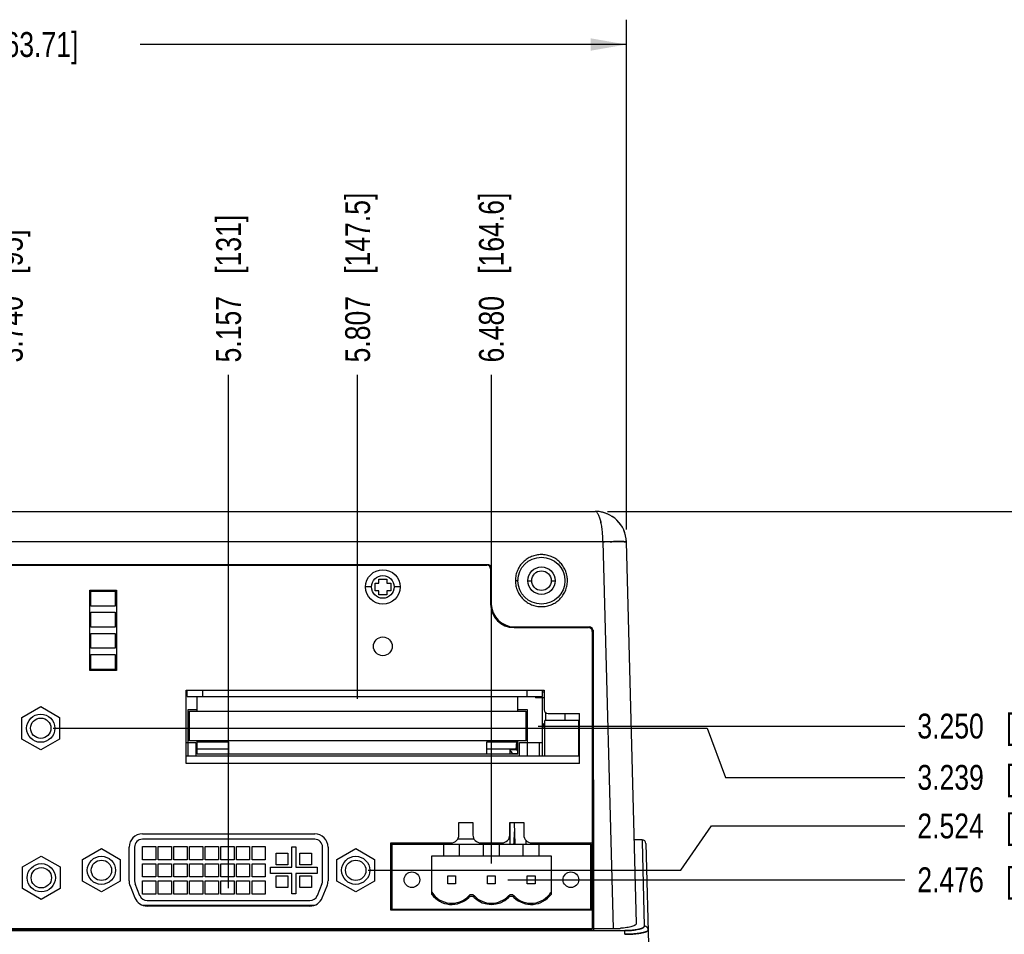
# Model space of a CAD drawing. Header units: inches. Extents: x 0 to 34, y 0 to 22.
# Tile 55 of 108: x 22.9 to 27.8, y 7.7 to 12.3. Entities that reach past the tile are written whole.
import ezdxf

# ---------------------------------------------------------------- set-up
doc = ezdxf.new("R2010")
doc.units = ezdxf.units.IN
doc.header["$LTSCALE"] = 1.87
doc.header["$MEASUREMENT"] = 0
doc.layers.get('0').update_dxf_attribs({"linetype": 'CONTINUOUS'})
doc.layers.add('DIMENSIONS', color=7, linetype='CONTINUOUS')
doc.styles.get("Standard").update_dxf_attribs({"font": 'txt', "width": 0.8})
doc.dimstyles.new('DIMSTYLE_1', dxfattribs={"dimtxt": 0.125, "dimasz": 0.18, "dimexe": 0.18, "dimexo": 0.0625, "dimgap": 0.09, "dimtad": 0, "dimtih": 1, "dimtoh": 1, "dimdec": 3, "dimzin": 4, "dimdsep": 46, "dimtxsty": 'STANDARD', "dimblk": '_FILLED', "dimblk1": '_FILLED', "dimblk2": '_FILLED', "dimcen": 0.09, "dimadec": 0, "dimazin": 0, "dimtp": 0.01, "dimtm": 0.01, "dimtfac": 1, "dimtdec": 3, "dimtofl": 0, "dimtmove": 0, "dimatfit": 3, "dimldrblk": '_FILLED', "dimfxl": 1, "dimtolj": 1, "dimtzin": 4, "dimarcsym": 0})
doc.dimstyles.new('DIMSTYLE_4', dxfattribs={"dimtxt": 0.125, "dimasz": 0.18, "dimexe": 0.18, "dimexo": 0.0625, "dimgap": 0.09, "dimtad": 0, "dimtih": 1, "dimtoh": 1, "dimdec": 3, "dimzin": 4, "dimdsep": 46, "dimtxsty": 'STANDARD', "dimblk": '_FILLED', "dimblk1": '_FILLED', "dimblk2": '_FILLED', "dimcen": 0.09, "dimadec": 0, "dimazin": 0, "dimtp": 0.01, "dimtm": 0.01, "dimtfac": 1, "dimtdec": 3, "dimtofl": 0, "dimtmove": 0, "dimatfit": 3, "dimldrblk": '_FILLED', "dimfxl": 1, "dimtolj": 1, "dimtzin": 4, "dimarcsym": 0})

# ---------------------------------------------------------------- blocks, each defined once
blk = doc.blocks.new('*D21')
at = {"layer": 'DIMENSIONS', "color": 2, "linetype": 'CONTINUOUS'}
for p, q in [((22.803, 9.2575), (22.803, 10.5193)), ((22.4842, 9.008), (22.803, 9.2575)), ((22.4842, 7.9515), (22.4842, 9.008))]:
    blk.add_line(p, q, dxfattribs=at)
at = {"layer": 'DIMENSIONS', "color": 2, "linetype": 'CONTINUOUS', "insert": (22.7405, 10.5818), "char_height": 0.125, "width": 1.025, "attachment_point": 1, "rotation": 90, "line_spacing_factor": 0.9}
blk.add_mtext('3.740{\\Ftxt.shx;\\W1.000000;\\H0.125000; }[95]', dxfattribs=at)
blk = doc.blocks.new('_FILLED')
at = {"color": 0, "linetype": 'BYBLOCK'}
blk.add_solid([(0, 0), (-1, 0.174), (-1, -0.174)], dxfattribs=at)
blk = doc.blocks.new('*D22')
at = {"layer": 'DIMENSIONS', "color": 2, "linetype": 'CONTINUOUS'}
blk.add_line((23.9015, 7.935), (23.9015, 10.5193), dxfattribs=at)
at = {"layer": 'DIMENSIONS', "color": 2, "linetype": 'CONTINUOUS', "insert": (23.839, 10.5818), "char_height": 0.125, "width": 1.125, "attachment_point": 1, "rotation": 90, "line_spacing_factor": 0.9}
blk.add_mtext('5.157{\\Ftxt.shx;\\W1.000000;\\H0.125000; }[131]', dxfattribs=at)
blk = doc.blocks.new('*D23')
at = {"layer": 'DIMENSIONS', "color": 2, "linetype": 'CONTINUOUS'}
blk.add_line((24.5511, 8.8882), (24.5511, 10.5193), dxfattribs=at)
at = {"layer": 'DIMENSIONS', "color": 2, "linetype": 'CONTINUOUS', "insert": (24.4886, 10.5818), "char_height": 0.125, "width": 1.325, "attachment_point": 1, "rotation": 90, "line_spacing_factor": 0.9}
blk.add_mtext('5.807{\\Ftxt.shx;\\W1.000000;\\H0.125000; }[147.5]', dxfattribs=at)
blk = doc.blocks.new('*D24')
at = {"layer": 'DIMENSIONS', "color": 2, "linetype": 'CONTINUOUS'}
blk.add_line((25.2244, 8.0594), (25.2244, 10.5193), dxfattribs=at)
at = {"layer": 'DIMENSIONS', "color": 2, "linetype": 'CONTINUOUS', "insert": (25.1619, 10.5818), "char_height": 0.125, "width": 1.325, "attachment_point": 1, "rotation": 90, "line_spacing_factor": 0.9}
blk.add_mtext('6.480{\\Ftxt.shx;\\W1.000000;\\H0.125000; }[164.6]', dxfattribs=at)
blk = doc.blocks.new('*D25')
at = {"layer": 'DIMENSIONS', "color": 2, "linetype": 'CONTINUOUS'}
for p, q in [((19.4585, 9.7409), (19.4585, 12.3076)), ((25.9036, 9.7409), (25.9036, 12.3076)), ((19.4585, 12.1826), (21.9061, 12.1826)), ((25.9036, 12.1826), (23.4561, 12.1826))]:
    blk.add_line(p, q, dxfattribs=at)
at = {"layer": 'DIMENSIONS', "color": 2, "linetype": 'CONTINUOUS', "xscale": 0.18, "yscale": 0.18, "zscale": 0.18, "rotation": 180}
blk.add_blockref('_FILLED', (19.4585, 12.1826), dxfattribs=at)
at = {"layer": 'DIMENSIONS', "color": 2, "linetype": 'CONTINUOUS', "xscale": 0.18, "yscale": 0.18, "zscale": 0.18}
blk.add_blockref('_FILLED', (25.9036, 12.1826), dxfattribs=at)
at = {"layer": 'DIMENSIONS', "color": 2, "linetype": 'CONTINUOUS', "insert": (22.6811, 12.2451), "char_height": 0.125, "width": 1.425, "attachment_point": 2, "line_spacing_factor": 0.9}
blk.add_mtext('6.445{\\Ftxt.shx;\\W1.000000;\\H0.125000; }[163.71]', dxfattribs=at)
blk = doc.blocks.new('*D26')
at = {"layer": 'DIMENSIONS', "color": 2, "linetype": 'CONTINUOUS'}
for p, q in [((25.8087, 9.8318), (29.1659, 9.8318)), ((29.0409, 9.8318), (29.0409, 7.7914)), ((29.0409, 5.5011), (29.0409, 7.5414)), ((26.6806, 5.5011), (29.1659, 5.5011))]:
    blk.add_line(p, q, dxfattribs=at)
at = {"layer": 'DIMENSIONS', "color": 2, "linetype": 'CONTINUOUS', "xscale": 0.18, "yscale": 0.18, "zscale": 0.18}
for p, rotation in [((29.0409, 9.8318), 90), ((29.0409, 5.5011), 270)]:
    blk.add_blockref('_FILLED', p, dxfattribs=dict(at, rotation=rotation))
at = {"layer": 'DIMENSIONS', "color": 2, "linetype": 'CONTINUOUS', "insert": (29.0409, 7.7289), "char_height": 0.125, "width": 1.125, "attachment_point": 2, "line_spacing_factor": 0.9}
blk.add_mtext('4.331{\\Ftxt.shx;\\W1.000000;\\H0.125000; }[110]', dxfattribs=at)
blk = doc.blocks.new('*D29')
at = {"layer": 'DIMENSIONS', "color": 2, "linetype": 'CONTINUOUS'}
blk.add_line((25.3065, 7.9772), (27.3056, 7.9772), dxfattribs=at)
at = {"layer": 'DIMENSIONS', "color": 2, "linetype": 'CONTINUOUS', "insert": (27.3681, 8.0397), "char_height": 0.125, "width": 1.225, "attachment_point": 1, "line_spacing_factor": 0.9}
blk.add_mtext('2.476{\\Ftxt.shx;\\W1.000000;\\H0.125000; }[62.9]', dxfattribs=at)
blk = doc.blocks.new('*D30')
at = {"layer": 'DIMENSIONS', "color": 2, "linetype": 'CONTINUOUS'}
for p, q in [((26.1778, 8.0247), (26.3326, 8.2481)), ((26.3326, 8.2481), (27.3056, 8.2481)), ((24.604, 8.0247), (26.1778, 8.0247))]:
    blk.add_line(p, q, dxfattribs=at)
at = {"layer": 'DIMENSIONS', "color": 2, "linetype": 'CONTINUOUS', "insert": (27.3681, 8.3106), "char_height": 0.125, "width": 1.225, "attachment_point": 1, "line_spacing_factor": 0.9}
blk.add_mtext('2.524{\\Ftxt.shx;\\W1.000000;\\H0.125000; }[64.1]', dxfattribs=at)
blk = doc.blocks.new('*D31')
at = {"layer": 'DIMENSIONS', "color": 2, "linetype": 'CONTINUOUS'}
for p, q in [((23.0188, 8.7402), (26.3098, 8.7402)), ((26.3098, 8.7402), (26.4027, 8.4926)), ((26.4027, 8.4926), (27.3056, 8.4926))]:
    blk.add_line(p, q, dxfattribs=at)
at = {"layer": 'DIMENSIONS', "color": 2, "linetype": 'CONTINUOUS', "insert": (27.3681, 8.5551), "char_height": 0.125, "width": 1.325, "attachment_point": 1, "line_spacing_factor": 0.9}
blk.add_mtext('3.239{\\Ftxt.shx;\\W1.000000;\\H0.125000; }[82.28]', dxfattribs=at)
blk = doc.blocks.new('*D32')
at = {"layer": 'DIMENSIONS', "color": 2, "linetype": 'CONTINUOUS'}
blk.add_line((25.4601, 8.7509), (27.3056, 8.7509), dxfattribs=at)
at = {"layer": 'DIMENSIONS', "color": 2, "linetype": 'CONTINUOUS', "insert": (27.3681, 8.8134), "char_height": 0.125, "width": 1.325, "attachment_point": 1, "line_spacing_factor": 0.9}
blk.add_mtext('3.250{\\Ftxt.shx;\\W1.000000;\\H0.125000; }[82.55]', dxfattribs=at)

msp = doc.modelspace()

# ---------------------------------------------------------------- linework, layer by layer
at = {"color": 6, "linetype": 'CONTINUOUS'}
for p, q in [((19.6159, 9.8318), (25.7462, 9.8318)), ((25.7855, 9.6784), (19.5766, 9.6784)), ((25.7855, 9.6784), (25.7934, 9.6786)), ((25.7934, 9.6786), (25.7855, 9.6784)), ((25.7934, 9.6786), (25.7855, 9.6784)), ((25.7855, 9.6784), (25.8365, 7.7312)), ((25.9539, 7.7572), (25.9036, 9.6784)), ((20.1579, 9.5653), (25.2042, 9.5653)), ((20.1614, 9.5619), (25.2007, 9.5619)), ((25.2204, 9.5422), (25.2204, 9.365)), ((25.2239, 9.5456), (25.2239, 9.3684)), ((24.6387, 9.4713), (24.6584, 9.4713)), ((24.6387, 9.432), (24.6387, 9.4713)), ((24.6584, 9.491), (24.6978, 9.491)), ((24.6584, 9.4713), (24.6584, 9.491)), ((24.6978, 9.491), (24.6978, 9.4713)), ((24.6978, 9.4713), (24.7175, 9.4713)), ((24.7175, 9.4713), (24.7175, 9.432)), ((25.4074, 9.4831), (25.4271, 9.4831)), ((25.5255, 9.4831), (25.5452, 9.4831)), ((23.2031, 9.0304), (23.2031, 9.4359)), ((23.2031, 9.4359), (23.337, 9.4359)), ((23.209, 9.3552), (23.209, 9.43)), ((23.209, 9.43), (23.3311, 9.43)), ((23.3311, 9.43), (23.3311, 9.3552)), ((23.337, 9.4359), (23.337, 9.0304)), ((24.621, 9.4516), (24.5915, 9.4516)), ((24.6584, 9.432), (24.6387, 9.432)), ((24.6584, 9.4123), (24.6584, 9.432)), ((24.7175, 9.432), (24.6978, 9.432)), ((24.6978, 9.432), (24.6978, 9.4123)), ((24.7647, 9.4516), (24.7352, 9.4516)), ((24.6978, 9.4123), (24.6584, 9.4123)), ((23.3311, 9.3552), (23.209, 9.3552)), ((23.209, 9.2489), (23.209, 9.3237)), ((23.209, 9.3237), (23.3311, 9.3237)), ((23.3311, 9.3237), (23.3311, 9.2489)), ((23.3311, 9.2489), (23.209, 9.2489)), ((23.209, 9.1426), (23.209, 9.2174)), ((23.209, 9.2174), (23.3311, 9.2174)), ((23.3311, 9.2174), (23.3311, 9.1426)), ((25.3385, 9.2469), (25.7126, 9.2469)), ((25.342, 9.2504), (25.7164, 9.2504)), ((25.7322, 9.2272), (25.7322, 7.7331)), ((25.7361, 9.2307), (25.7375, 7.7312)), ((23.3311, 9.1426), (23.209, 9.1426)), ((23.209, 9.0363), (23.209, 9.1111)), ((23.209, 9.1111), (23.3311, 9.1111)), ((23.3311, 9.1111), (23.3311, 9.0363)), ((23.337, 9.0304), (23.2031, 9.0304)), ((23.3311, 9.0363), (23.209, 9.0363)), ((23.6889, 8.5619), (23.6889, 8.932)), ((23.6889, 8.932), (25.4901, 8.932)), ((23.6938, 8.9005), (23.6938, 8.932)), ((23.7726, 8.9005), (23.7726, 8.932)), ((25.4035, 8.932), (25.4035, 8.9005)), ((25.4822, 8.9005), (25.4822, 8.932)), ((25.4822, 8.9241), (25.4901, 8.9241)), ((25.4901, 8.932), (25.4901, 8.8335)), ((23.6938, 8.9123), (23.6889, 8.9123)), ((23.6938, 8.9005), (25.4822, 8.9005)), ((23.744, 8.8257), (23.744, 8.9005)), ((25.3582, 8.8257), (25.3582, 8.9005)), ((25.4458, 8.9005), (25.4458, 8.8926)), ((25.4901, 8.8926), (25.4458, 8.8926)), ((25.4822, 8.6012), (25.4822, 8.8926)), ((22.8618, 8.7948), (22.9563, 8.8493)), ((22.9563, 8.8493), (23.0507, 8.7948)), ((23.6968, 8.8335), (23.6968, 8.6012)), ((23.744, 8.8335), (23.6968, 8.8335)), ((23.7047, 8.676), (23.7047, 8.8257)), ((23.7047, 8.8257), (25.3976, 8.8257)), ((25.4055, 8.8335), (25.3582, 8.8335)), ((25.3976, 8.8257), (25.3976, 8.676)), ((25.4055, 8.6012), (25.4055, 8.8335)), ((22.8618, 8.6857), (22.8618, 8.7948)), ((23.0507, 8.7948), (23.0507, 8.6857)), ((25.6633, 8.7784), (25.494, 8.7784)), ((25.494, 8.6012), (25.494, 8.7784)), ((25.496, 8.8204), (25.496, 8.7784)), ((25.5098, 8.8138), (25.6673, 8.8138)), ((25.5944, 8.8138), (25.5944, 8.7784)), ((25.6633, 8.7784), (25.6633, 8.6012)), ((25.6673, 8.5619), (25.6673, 8.8138)), ((25.494, 8.7627), (25.4862, 8.7627)), ((25.4862, 8.7627), (25.4862, 8.7469)), ((25.4862, 8.7469), (25.494, 8.7469)), ((22.9563, 8.6311), (22.8618, 8.6857)), ((23.0507, 8.6857), (22.9563, 8.6311)), ((25.3976, 8.676), (23.7047, 8.676)), ((23.744, 8.6091), (23.744, 8.676)), ((23.744, 8.6721), (23.9015, 8.6721)), ((23.9015, 8.6721), (23.9015, 8.6091)), ((25.2007, 8.6721), (25.3582, 8.6721)), ((25.2007, 8.6091), (25.2007, 8.6721)), ((25.3582, 8.6091), (25.3582, 8.676)), ((23.6889, 8.6682), (23.7362, 8.6682)), ((23.7362, 8.6682), (23.7362, 8.6012)), ((23.9015, 8.6349), (23.744, 8.6349)), ((25.3503, 8.6349), (25.2007, 8.6349)), ((25.3188, 8.6091), (25.3188, 8.6349)), ((25.3489, 8.631), (25.3188, 8.631)), ((25.3489, 8.631), (25.3492, 8.6334)), ((25.3489, 8.631), (25.3509, 8.6306)), ((25.3491, 8.631), (25.3493, 8.6332)), ((25.3512, 8.6536), (25.3494, 8.6349)), ((25.3497, 8.6381), (25.3517, 8.659)), ((25.3503, 8.6307), (25.3503, 8.6349)), ((25.3503, 8.6307), (25.3582, 8.6287)), ((25.3515, 8.6571), (25.3525, 8.668)), ((25.3525, 8.6681), (25.3527, 8.6698)), ((25.3525, 8.668), (25.3527, 8.6697)), ((25.3526, 8.6695), (25.3525, 8.6678)), ((25.3528, 8.671), (25.3526, 8.6695)), ((25.3527, 8.6697), (25.3528, 8.6712)), ((25.3527, 8.6698), (25.3528, 8.6712)), ((25.3661, 8.6682), (25.4822, 8.6682)), ((25.3661, 8.6012), (25.3661, 8.6682)), ((25.4665, 8.6012), (25.4665, 8.6682)), ((23.6889, 8.6012), (25.6673, 8.6012)), ((25.3582, 8.6091), (23.744, 8.6091)), ((25.3582, 8.612), (25.3289, 8.612)), ((25.3291, 8.6081), (25.3289, 8.612)), ((25.6673, 8.5619), (23.6889, 8.5619)), ((25.0606, 8.265), (25.1314, 8.265)), ((25.0606, 8.2024), (25.0606, 8.265)), ((25.1314, 8.265), (25.1314, 8.2024)), ((25.3165, 8.265), (25.3874, 8.265)), ((25.3165, 8.2024), (25.3165, 8.265)), ((25.3188, 8.1572), (25.3188, 8.265)), ((25.3448, 8.1572), (25.341, 8.2659)), ((25.3874, 8.265), (25.3874, 8.2024)), ((23.4679, 8.2085), (24.3352, 8.2085)), ((24.3352, 8.1809), (23.4679, 8.1809)), ((25.0553, 8.1839), (25.1367, 8.1839)), ((25.3112, 8.1839), (25.3188, 8.1839)), ((25.3976, 8.1765), (25.3976, 8.1572)), ((25.9828, 8.1782), (25.9429, 8.1782)), ((25.9828, 8.1782), (25.983, 8.1702)), ((25.9828, 8.1782), (25.983, 8.1702)), ((25.9828, 8.1782), (25.983, 8.1702)), ((23.1671, 8.0792), (23.2616, 8.1338)), ((23.2616, 8.1338), (23.3561, 8.0792)), ((23.4009, 7.9713), (23.4009, 8.1416)), ((23.4285, 8.1416), (23.4285, 7.9713)), ((23.4685, 8.1447), (23.5354, 8.1447)), ((23.4685, 8.0778), (23.4685, 8.1447)), ((23.5354, 8.1447), (23.5354, 8.0778)), ((23.5472, 8.1447), (23.6141, 8.1447)), ((23.5472, 8.0778), (23.5472, 8.1447)), ((23.6141, 8.1447), (23.6141, 8.0778)), ((23.6259, 8.1447), (23.6929, 8.1447)), ((23.6259, 8.0778), (23.6259, 8.1447)), ((23.6929, 8.1447), (23.6929, 8.0778)), ((23.7047, 8.1447), (23.7716, 8.1447)), ((23.7047, 8.0778), (23.7047, 8.1447)), ((23.7716, 8.1447), (23.7716, 8.0778)), ((23.7834, 8.1447), (23.8503, 8.1447)), ((23.7834, 8.0778), (23.7834, 8.1447)), ((23.8503, 8.1447), (23.8503, 8.0778)), ((23.8622, 8.1447), (23.9291, 8.1447)), ((23.8622, 8.0778), (23.8622, 8.1447)), ((23.9291, 8.1447), (23.9291, 8.0778)), ((23.9409, 8.1447), (24.0078, 8.1447)), ((23.9409, 8.0778), (23.9409, 8.1447)), ((24.0078, 8.1447), (24.0078, 8.0778)), ((24.0196, 8.1447), (24.0866, 8.1447)), ((24.0196, 8.0778), (24.0196, 8.1447)), ((24.0866, 8.1447), (24.0866, 8.0778)), ((24.2204, 8.1428), (24.2401, 8.1428)), ((24.2204, 8.0404), (24.2204, 8.1428)), ((24.2401, 8.1428), (24.2401, 8.0404)), ((24.3746, 7.9713), (24.3746, 8.1416)), ((24.4021, 8.1416), (24.4021, 7.9713)), ((24.447, 8.0792), (24.5415, 8.1338)), ((24.5415, 8.1338), (24.636, 8.0792)), ((24.7185, 8.1631), (25.0212, 8.1631)), ((24.7185, 7.8237), (24.7185, 8.1631)), ((24.724, 8.1571), (24.7239, 8.1631)), ((24.7244, 8.1572), (25.7244, 8.1572)), ((24.7244, 7.8296), (24.7244, 8.1572)), ((24.9689, 8.1574), (24.969, 8.1631)), ((24.985, 8.0981), (24.985, 8.1572)), ((25.0039, 8.1572), (25.0039, 8.1631)), ((25.0637, 8.0981), (25.0637, 8.1572)), ((25.1708, 8.1631), (25.2771, 8.1631)), ((25.185, 8.0981), (25.185, 8.1572)), ((25.2637, 8.1572), (25.2637, 8.0981)), ((25.385, 8.0981), (25.385, 8.1572)), ((25.4267, 8.1631), (25.7303, 8.1631)), ((25.4637, 8.1572), (25.4637, 8.0981)), ((25.496, 8.1631), (25.496, 8.1572)), ((25.5944, 8.1631), (25.5944, 8.1572)), ((25.6017, 8.1631), (25.6016, 8.1572)), ((25.6188, 8.1572), (25.6189, 8.1631)), ((25.7244, 7.8296), (25.7244, 8.1572)), ((25.7303, 8.1631), (25.7303, 7.8237)), ((25.983, 8.1702), (25.9941, 7.7433)), ((25.983, 8.1702), (25.9941, 7.7433)), ((25.983, 8.1702), (25.9941, 7.7433)), ((26.0024, 8.159), (26.0602, 5.9523)), ((22.8647, 8.042), (22.9592, 8.0966)), ((22.9592, 8.0966), (23.0537, 8.042)), ((23.1671, 7.9701), (23.1671, 8.0792)), ((23.3561, 8.0792), (23.3561, 7.9701)), ((23.5354, 8.0778), (23.4685, 8.0778)), ((23.6141, 8.0778), (23.5472, 8.0778)), ((23.6929, 8.0778), (23.6259, 8.0778)), ((23.7716, 8.0778), (23.7047, 8.0778)), ((23.8503, 8.0778), (23.7834, 8.0778)), ((23.9291, 8.0778), (23.8622, 8.0778)), ((24.0078, 8.0778), (23.9409, 8.0778)), ((24.0866, 8.0778), (24.0196, 8.0778)), ((24.1417, 8.1113), (24.2007, 8.1113)), ((24.1417, 8.0522), (24.1417, 8.1113)), ((24.2007, 8.1113), (24.2007, 8.0522)), ((24.2598, 8.1113), (24.3188, 8.1113)), ((24.2598, 8.0522), (24.2598, 8.1113)), ((24.3188, 8.1113), (24.3188, 8.0522)), ((24.447, 7.9701), (24.447, 8.0792)), ((24.636, 8.0792), (24.636, 7.9701)), ((24.9244, 8.0981), (25.5244, 8.0981)), ((24.9244, 7.9036), (24.9244, 8.0981)), ((25.5244, 8.0981), (25.5244, 7.9036)), ((22.8647, 7.9329), (22.8647, 8.042)), ((23.0537, 8.042), (23.0537, 7.9329)), ((23.4685, 8.0581), (23.5354, 8.0581)), ((23.4685, 7.9912), (23.4685, 8.0581)), ((23.5354, 8.0581), (23.5354, 7.9912)), ((23.5472, 8.0581), (23.6141, 8.0581)), ((23.5472, 7.9912), (23.5472, 8.0581)), ((23.6141, 8.0581), (23.6141, 7.9912)), ((23.6259, 8.0581), (23.6929, 8.0581)), ((23.6259, 7.9912), (23.6259, 8.0581)), ((23.6929, 8.0581), (23.6929, 7.9912)), ((23.7047, 8.0581), (23.7716, 8.0581)), ((23.7047, 7.9912), (23.7047, 8.0581)), ((23.7716, 8.0581), (23.7716, 7.9912)), ((23.7834, 8.0581), (23.8503, 8.0581)), ((23.7834, 7.9912), (23.7834, 8.0581)), ((23.8503, 8.0581), (23.8503, 7.9912)), ((23.8622, 8.0581), (23.9291, 8.0581)), ((23.8622, 7.9912), (23.8622, 8.0581)), ((23.9291, 8.0581), (23.9291, 7.9912)), ((23.9409, 8.0581), (24.0078, 8.0581)), ((23.9409, 7.9912), (23.9409, 8.0581)), ((24.0078, 8.0581), (24.0078, 7.9912)), ((24.0196, 8.0581), (24.0866, 8.0581)), ((24.0196, 7.9912), (24.0196, 8.0581)), ((24.0866, 8.0581), (24.0866, 7.9912)), ((24.1122, 8.0404), (24.2204, 8.0404)), ((24.1122, 8.0089), (24.1122, 8.0404)), ((24.2007, 8.0522), (24.1417, 8.0522)), ((24.2401, 8.0404), (24.3484, 8.0404)), ((24.3188, 8.0522), (24.2598, 8.0522)), ((24.3484, 8.0404), (24.3484, 8.0089)), ((23.5354, 7.9912), (23.4685, 7.9912)), ((23.6141, 7.9912), (23.5472, 7.9912)), ((23.6929, 7.9912), (23.6259, 7.9912)), ((23.7716, 7.9912), (23.7047, 7.9912)), ((23.8503, 7.9912), (23.7834, 7.9912)), ((23.9291, 7.9912), (23.8622, 7.9912)), ((24.0078, 7.9912), (23.9409, 7.9912)), ((24.0866, 7.9912), (24.0196, 7.9912)), ((24.2204, 8.0089), (24.1122, 8.0089)), ((24.1417, 7.9971), (24.2007, 7.9971)), ((24.1417, 7.9381), (24.1417, 7.9971)), ((24.2007, 7.9971), (24.2007, 7.9381)), ((24.2204, 7.9066), (24.2204, 8.0089)), ((24.3484, 8.0089), (24.2401, 8.0089)), ((24.2401, 8.0089), (24.2401, 7.9066)), ((24.2598, 7.9971), (24.3188, 7.9971)), ((24.2598, 7.9381), (24.2598, 7.9971)), ((24.3188, 7.9971), (24.3188, 7.9381)), ((25.0047, 7.9969), (25.044, 7.9969)), ((25.0047, 7.9575), (25.0047, 7.9969)), ((25.044, 7.9969), (25.044, 7.9575)), ((25.2047, 7.9969), (25.244, 7.9969)), ((25.2047, 7.9575), (25.2047, 7.9969)), ((25.244, 7.9969), (25.244, 7.9575)), ((25.4047, 7.9969), (25.444, 7.9969)), ((25.4047, 7.9575), (25.4047, 7.9969)), ((25.444, 7.9969), (25.444, 7.9575)), ((22.9592, 7.8784), (22.8647, 7.9329)), ((23.0537, 7.9329), (22.9592, 7.8784)), ((23.2616, 7.9156), (23.1671, 7.9701)), ((23.3561, 7.9701), (23.2616, 7.9156)), ((23.4058, 7.9462), (23.4298, 7.8868)), ((23.4554, 7.8971), (23.4314, 7.9565)), ((23.4685, 7.9715), (23.5354, 7.9715)), ((23.4685, 7.9046), (23.4685, 7.9715)), ((23.5354, 7.9715), (23.5354, 7.9046)), ((23.5472, 7.9715), (23.6141, 7.9715)), ((23.5472, 7.9046), (23.5472, 7.9715)), ((23.6141, 7.9715), (23.6141, 7.9046)), ((23.6259, 7.9715), (23.6929, 7.9715)), ((23.6259, 7.9046), (23.6259, 7.9715)), ((23.6929, 7.9715), (23.6929, 7.9046)), ((23.7047, 7.9715), (23.7716, 7.9715)), ((23.7047, 7.9046), (23.7047, 7.9715)), ((23.7716, 7.9715), (23.7716, 7.9046)), ((23.7834, 7.9715), (23.8503, 7.9715)), ((23.7834, 7.9046), (23.7834, 7.9715)), ((23.8503, 7.9715), (23.8503, 7.9046)), ((23.8622, 7.9715), (23.9291, 7.9715)), ((23.8622, 7.9046), (23.8622, 7.9715)), ((23.9291, 7.9715), (23.9291, 7.9046)), ((23.9409, 7.9715), (24.0078, 7.9715)), ((23.9409, 7.9046), (23.9409, 7.9715)), ((24.0078, 7.9715), (24.0078, 7.9046)), ((24.0196, 7.9715), (24.0866, 7.9715)), ((24.0196, 7.9046), (24.0196, 7.9715)), ((24.0866, 7.9715), (24.0866, 7.9046)), ((24.2007, 7.9381), (24.1417, 7.9381)), ((24.3188, 7.9381), (24.2598, 7.9381)), ((24.3717, 7.9565), (24.3477, 7.8971)), ((24.3732, 7.8868), (24.3972, 7.9462)), ((24.5415, 7.9156), (24.447, 7.9701)), ((24.636, 7.9701), (24.5415, 7.9156)), ((25.044, 7.9575), (25.0047, 7.9575)), ((25.244, 7.9575), (25.2047, 7.9575)), ((25.444, 7.9575), (25.4047, 7.9575)), ((23.5354, 7.9046), (23.4685, 7.9046)), ((23.6141, 7.9046), (23.5472, 7.9046)), ((23.6929, 7.9046), (23.6259, 7.9046)), ((23.7716, 7.9046), (23.7047, 7.9046)), ((23.8503, 7.9046), (23.7834, 7.9046)), ((23.9291, 7.9046), (23.8622, 7.9046)), ((24.0078, 7.9046), (23.9409, 7.9046)), ((24.0866, 7.9046), (24.0196, 7.9046)), ((24.2401, 7.9066), (24.2204, 7.9066)), ((24.7219, 7.9083), (24.7184, 7.9083)), ((24.7185, 7.9275), (24.7244, 7.9275)), ((25.7244, 7.9273), (25.7303, 7.9273)), ((25.7303, 7.9083), (25.7244, 7.9083)), ((23.4685, 7.8497), (24.3346, 7.8497)), ((23.4919, 7.8725), (24.3112, 7.8725)), ((24.3112, 7.8449), (23.4919, 7.8449)), ((24.7185, 7.8296), (25.7303, 7.8296)), ((24.7244, 7.8488), (24.7199, 7.8488)), ((25.7303, 7.8237), (24.7185, 7.8237)), ((19.5256, 7.7312), (25.8365, 7.7312)), ((25.7375, 7.7312), (25.7385, 7.7246)), ((19.4658, 7.7212), (25.7388, 7.7213)), ((19.6321, 7.7263), (25.73, 7.7263)), ((25.7203, 7.7213), (25.7245, 7.7212)), ((25.7204, 7.7213), (25.7284, 7.7212)), ((25.7311, 7.7212), (25.7284, 7.7212)), ((25.7311, 7.7213), (25.8963, 7.7212)), ((25.7385, 7.7246), (25.739, 7.7213)), ((25.8963, 7.7025), (25.8963, 7.7213))]:
    msp.add_line(p, q, dxfattribs=at)
for centre, radius in [((25.4763, 9.4831), 0.1181), ((24.6781, 9.4516), 0.0866), ((25.4763, 9.4831), 0.0689), ((25.4763, 9.4831), 0.0492), ((24.6781, 9.4516), 0.0571), ((24.6781, 9.1524), 0.0472), ((22.9563, 8.7402), 0.0709), ((22.9563, 8.7402), 0.0512), ((23.2616, 8.0247), 0.0709), ((24.5415, 8.0247), 0.0709), ((22.9592, 7.9875), 0.0709), ((22.9592, 7.9875), 0.0512), ((23.2616, 8.0247), 0.0512), ((24.5415, 8.0247), 0.0512), ((24.8244, 7.9772), 0.0394), ((25.6244, 7.9772), 0.0394)]:
    msp.add_circle(centre, radius, dxfattribs=at)
for centre, radius, start, end in [((25.746, 9.6763), 0.1555, 88.4575, 89.9948), ((25.7463, 9.6743), 0.1575, 1.5, 90.0008), ((25.7465, 9.6765), 0.1553, 89.1603, 89.9996), ((25.7461, 9.6756), 0.1562, 87.1336, 89.3974), ((25.7463, 9.6748), 0.1569, 85.2311, 88.4678), ((25.7463, 9.6738), 0.1579, 72.7065, 87.1305), ((25.7465, 9.6757), 0.1561, 83.71, 84.9801), ((25.7465, 9.6751), 0.1567, 82.8611, 83.7103), ((25.7467, 9.6754), 0.1563, 68.0438, 73.3619), ((25.747, 9.675), 0.1566, 52.5834, 57.4527), ((25.7469, 9.6747), 0.1569, 42.8239, 45.0355), ((25.7472, 9.6748), 0.1566, 33.8801, 39.9608), ((25.747, 9.6746), 0.1567, 19.9131, 22.9828), ((25.7476, 9.6748), 0.1561, 14.627, 19.9114), ((25.902, 5.2297), 4.4503, 91.2438, 91.3984), ((25.9015, 5.25), 4.4299, 91.2435, 91.3988), ((25.8961, 5.5006), 4.1792, 91.0164, 91.2442), ((25.8944, 5.5883), 4.0916, 91.0131, 91.2467), ((25.7471, 9.6743), 0.1567, 2.7298, 6.5428), ((25.7477, 9.6743), 0.1562, 1.506, 4.4998), ((25.7486, 9.6743), 0.1553, 1.505, 3.0159), ((25.2007, 9.5422), 0.0197, 0, 90), ((25.4761, 9.4834), 0.1309, 179.2063, 179.9583), ((25.489, 9.4845), 0.1437, 180.4349, 181.3545), ((25.4618, 9.4819), 0.1456, 0.5978, 1.2844), ((25.4662, 9.4843), 0.1412, 358.7104, 359.6484), ((25.3409, 9.3685), 0.1171, 180.0531, 181.3853), ((25.3419, 9.3684), 0.1181, 181.3629, 268.6415), ((25.3385, 9.365), 0.1181, 179.9987, 269.9987), ((25.342, 9.3671), 0.1167, 268.5907, 269.9992), ((25.7126, 9.2272), 0.0197, 0, 90), ((25.5098, 8.8335), 0.0197, 180, 270), ((25.1766, 7.7786), 1.0682, 62.638, 62.8775), ((25.3093, 8.6113), 0.0197, 2, 60.8207), ((24.7119, 8.6998), 0.6407, 354.0436, 354.4191), ((25.8654, 8.5923), 0.5178, 174.922, 175.4697), ((22.1932, 8.9482), 3.1717, 354.3784, 354.7338), ((25.1773, 7.6868), 0.9596, 79.126, 79.6116), ((25.1777, 7.6893), 0.9571, 79.1247, 79.5753), ((25.1784, 7.693), 0.9534, 79.1242, 79.5764), ((18.333, 9.3091), 7.0487, 354.66445, 354.78008), ((20.9473, 9.072), 4.4237, 354.6435, 354.7623), ((23.4679, 8.1416), 0.0669, 90, 180), ((23.4679, 8.1416), 0.0394, 90, 180), ((24.3352, 8.1416), 0.0669, 0, 90), ((24.3352, 8.1416), 0.0394, 0, 90), ((25.0212, 8.2024), 0.0394, 270, 360), ((25.1708, 8.2024), 0.0394, 180, 270), ((25.2771, 8.2024), 0.0394, 270, 360), ((25.4267, 8.2024), 0.0394, 180, 270), ((25.9828, 8.1585), 0.0197, 1.505, 90.01), ((23.4679, 7.9713), 0.0669, 180, 202), ((23.4679, 7.9713), 0.0394, 180, 202), ((24.3352, 7.9713), 0.0394, 338, 360), ((24.3352, 7.9713), 0.0669, 338, 360), ((23.4919, 7.9119), 0.0669, 202, 270), ((23.4919, 7.9119), 0.0394, 202, 270), ((24.3112, 7.9119), 0.0394, 270, 338), ((24.3112, 7.9119), 0.0669, 270, 338), ((25.0244, 7.9772), 0.1181, 212.1491, 316.5296), ((25.0244, 7.9772), 0.1242, 216.3484, 314.0446), ((25.1244, 7.8824), 0.0197, 43.47, 136.5301), ((25.1244, 7.8738), 0.0197, 45.9684, 134.0315), ((22.5014, 8.0903), 2.6444, 355.6113, 355.7848), ((25.2244, 7.9772), 0.1242, 225.9554, 314.0446), ((25.2244, 7.9772), 0.1181, 223.4704, 316.5296), ((25.3244, 7.8824), 0.0197, 43.4701, 136.5299), ((25.3244, 7.8738), 0.0197, 45.9684, 134.0315), ((25.4244, 7.9772), 0.1242, 225.9554, 323.6516), ((22.7014, 8.0903), 2.6444, 355.6113, 355.7848), ((25.4244, 7.9772), 0.1181, 223.4704, 327.8509), ((24.7396, 7.8493), 0.0197, 181.5, 218.0302), ((25.7204, 7.7331), 0.0118, 269.6801, 360), ((25.8365, 8.2539), 0.5227, 270.0006, 270.9073), ((25.8365, 8.2523), 0.5212, 270.0008, 270.9103), ((25.8365, 8.2498), 0.5186, 270.001, 270.9152), ((25.8365, 8.2503), 0.5191, 270.9135, 272.1916), ((25.8366, 8.2487), 0.5175, 270.9058, 272.1875), ((25.8376, 8.223), 0.4918, 272.188, 274.0726), ((25.8382, 8.2113), 0.4801, 272.1631, 274.0655), ((25.8383, 8.2106), 0.4794, 272.1592, 274.0342), ((25.7266, 7.861), 0.1398, 269.1378, 271.1899), ((25.7262, 7.8771), 0.1559, 271.1843, 272.0201)]:
    msp.add_arc(centre, radius, start, end, dxfattribs=at)
for centre, major_axis, ratio, start_param, end_param in [((25.7164, 9.2307), (0.0194, 0.0032), 0.999038, 0.084179, 1.409799), ((25.2322, 16.221), (0, 9.0209), 0.026186, -2.676783, -2.657808)]:
    msp.add_ellipse(centre, major_axis=major_axis, ratio=ratio, start_param=start_param, end_param=end_param, dxfattribs=at)
for points, knots in [([(25.7855, 9.6784), (25.7855, 9.6886), (25.7849, 9.7085), (25.7825, 9.7374), (25.7794, 9.76), (25.7761, 9.7765), (25.7736, 9.7876), (25.7708, 9.7975), (25.7677, 9.8063), (25.7645, 9.8139), (25.7611, 9.8202), (25.7576, 9.8252), (25.754, 9.8289), (25.7502, 9.8312), (25.7474, 9.8318), (25.7462, 9.8318)], [0, 0, 0, 0, 0.185651, 0.363439, 0.526774, 0.601323, 0.670308, 0.733259, 0.789857, 0.839866, 0.883233, 0.920075, 0.950818, 0.976699, 1, 1, 1, 1]), ([(25.7855, 9.6784), (25.7855, 9.6835), (25.7852, 9.6937), (25.7847, 9.7089), (25.7836, 9.7237), (25.7822, 9.738), (25.7805, 9.7516), (25.7785, 9.7645), (25.7762, 9.7766), (25.7736, 9.7876), (25.7708, 9.7975), (25.7677, 9.8064), (25.7645, 9.8139), (25.7611, 9.8202), (25.7576, 9.8252), (25.754, 9.8289), (25.7502, 9.8312), (25.7475, 9.8318), (25.7462, 9.8318)], [0, 0, 0, 0, 0.093418, 0.185714, 0.276012, 0.363487, 0.447339, 0.526844, 0.601367, 0.670356, 0.7333, 0.789871, 0.83988, 0.883245, 0.920035, 0.950707, 0.976605, 1, 1, 1, 1]), ([(25.822, 9.6792), (25.8277, 9.6793), (25.8387, 9.6795), (25.8543, 9.6796), (25.8664, 9.6797), (25.8751, 9.6797), (25.8808, 9.6796), (25.886, 9.6796), (25.8905, 9.6795), (25.8944, 9.6794), (25.8976, 9.6792), (25.9001, 9.6791), (25.9017, 9.6789), (25.9027, 9.6788), (25.9032, 9.6787), (25.9035, 9.6786), (25.9036, 9.6785), (25.9036, 9.6784)], [0, 0, 0, 0, 0.209455, 0.402644, 0.574954, 0.651976, 0.722236, 0.785263, 0.840711, 0.888269, 0.927626, 0.958512, 0.980807, 0.988718, 0.994481, 0.998144, 1, 1, 1, 1]), ([(25.9036, 9.6784), (25.9036, 9.6785), (25.9035, 9.6786), (25.9032, 9.6787), (25.9027, 9.6788), (25.9017, 9.6789), (25.9001, 9.6791), (25.8976, 9.6792), (25.8944, 9.6794), (25.8905, 9.6795), (25.886, 9.6796), (25.8808, 9.6796), (25.8751, 9.6797), (25.8664, 9.6797), (25.8544, 9.6796), (25.8387, 9.6795), (25.8278, 9.6793), (25.8221, 9.6792)], [0, 0, 0, 0, 0.001856, 0.00552, 0.011282, 0.019193, 0.041486, 0.072369, 0.111722, 0.159275, 0.21472, 0.277742, 0.347998, 0.425016, 0.597325, 0.790521, 1, 1, 1, 1]), ([(25.6074, 9.4852), (25.6072, 9.4937), (25.6058, 9.5064), (25.6015, 9.5229), (25.5956, 9.5388), (25.5853, 9.5575), (25.5689, 9.5772), (25.549, 9.5933), (25.5301, 9.6033), (25.5141, 9.609), (25.4976, 9.6131), (25.4763, 9.6151), (25.4551, 9.6131), (25.4385, 9.609), (25.4225, 9.6033), (25.4037, 9.5933), (25.3838, 9.5772), (25.3673, 9.5575), (25.357, 9.5388), (25.3511, 9.5229), (25.3468, 9.5064), (25.3454, 9.4936), (25.3453, 9.4852)], [0, 0, 0, 0, 0.062461, 0.093752, 0.125025, 0.187511, 0.249993, 0.312464, 0.374957, 0.40623, 0.437501, 0.499993, 0.562483, 0.593752, 0.625022, 0.687511, 0.749991, 0.812458, 0.874944, 0.90624, 0.937555, 1, 1, 1, 1]), ([(25.2042, 9.5653), (25.2076, 9.5653), (25.2128, 9.5639), (25.2183, 9.5597), (25.2204, 9.557), (25.2212, 9.5555)], [0, 0, 0, 0, 0.497875, 0.74895, 1, 1, 1, 1]), ([(25.2212, 9.5555), (25.2221, 9.554), (25.2234, 9.5508), (25.2239, 9.5473), (25.2239, 9.5456)], [0, 0, 0, 0, 0.501653, 1, 1, 1, 1]), ([(25.3453, 9.4834), (25.346, 9.4834), (25.3475, 9.4834), (25.3496, 9.4834), (25.3516, 9.4834), (25.3533, 9.4833), (25.3548, 9.4833), (25.3558, 9.4832), (25.3564, 9.4832), (25.3567, 9.4832), (25.3569, 9.4831), (25.357, 9.4831), (25.3571, 9.4831)], [0, 0, 0, 0, 0.18776, 0.370211, 0.53945, 0.688766, 0.813339, 0.908644, 0.944287, 0.971553, 0.990185, 1, 1, 1, 1]), ([(25.3453, 9.4811), (25.3455, 9.4727), (25.3469, 9.4599), (25.3512, 9.4435), (25.3571, 9.4276), (25.3674, 9.4089), (25.3838, 9.3893), (25.4004, 9.3758), (25.415, 9.3672), (25.4304, 9.36), (25.4509, 9.3539), (25.4763, 9.3514), (25.5018, 9.3539), (25.5222, 9.36), (25.5376, 9.3672), (25.5522, 9.3758), (25.5688, 9.3893), (25.5852, 9.4089), (25.5955, 9.4276), (25.6014, 9.4435), (25.6057, 9.4599), (25.6072, 9.4727), (25.6074, 9.4811)], [0, 0, 0, 0, 0.062457, 0.093749, 0.125025, 0.187505, 0.249985, 0.312453, 0.34373, 0.37501, 0.437498, 0.499988, 0.562478, 0.624966, 0.656246, 0.687524, 0.749997, 0.81248, 0.874964, 0.906245, 0.937542, 1, 1, 1, 1]), ([(25.7355, 9.2354), (25.7355, 9.2352), (25.7357, 9.2348), (25.7358, 9.2342), (25.7358, 9.2336), (25.7358, 9.233), (25.7359, 9.2323), (25.7363, 9.2318), (25.7367, 9.2313), (25.7368, 9.2309), (25.7368, 9.2307)], [0, 0, 0, 0, 0.124367, 0.248742, 0.374335, 0.500717, 0.623817, 0.750471, 0.879205, 1, 1, 1, 1]), ([(25.3573, 8.6276), (25.3564, 8.6284), (25.3544, 8.6298), (25.352, 8.6306), (25.3508, 8.6308)], [0, 0, 0, 0, 0.511478, 1, 1, 1, 1]), ([(24.7244, 7.9105), (24.7242, 7.9101), (24.7238, 7.9096), (24.7231, 7.9088), (24.7224, 7.9083), (24.7219, 7.9083)], [0, 0, 0, 0, 0.334513, 0.609113, 1, 1, 1, 1]), ([(25.1101, 7.896), (25.1103, 7.8954), (25.1106, 7.8941), (25.1104, 7.892), (25.1102, 7.8899), (25.1105, 7.8886), (25.1107, 7.888)], [0, 0, 0, 0, 0.224157, 0.499827, 0.775269, 1, 1, 1, 1]), ([(25.3101, 7.896), (25.3103, 7.8954), (25.3106, 7.8941), (25.3104, 7.892), (25.3102, 7.8899), (25.3105, 7.8886), (25.3107, 7.888)], [0, 0, 0, 0, 0.224157, 0.499827, 0.775269, 1, 1, 1, 1]), ([(25.9539, 7.7572), (25.9539, 7.7566), (25.9537, 7.7551), (25.9526, 7.7531), (25.9508, 7.7511), (25.9483, 7.7491), (25.9451, 7.7472), (25.9396, 7.7446), (25.9311, 7.7416), (25.9191, 7.7386), (25.905, 7.7359), (25.8891, 7.7338), (25.8779, 7.7328), (25.872, 7.7324)], [0, 0, 0, 0, 0.022758, 0.048026, 0.077691, 0.112901, 0.15429, 0.202115, 0.317147, 0.457325, 0.620168, 0.802436, 1, 1, 1, 1]), ([(25.9941, 7.7433), (25.9941, 7.7425), (25.9938, 7.741), (25.9923, 7.7389), (25.9901, 7.7368), (25.9876, 7.7352), (25.9852, 7.734), (25.9822, 7.7326), (25.9781, 7.7311), (25.9724, 7.7293), (25.966, 7.7277), (25.959, 7.7263), (25.9484, 7.7245), (25.9339, 7.7227), (25.9155, 7.7215), (25.9028, 7.7212), (25.8963, 7.7212)], [0, 0, 0, 0, 0.02069, 0.044447, 0.073407, 0.108967, 0.129432, 0.151694, 0.201556, 0.258387, 0.321859, 0.39153, 0.466922, 0.632435, 0.812644, 1, 1, 1, 1]), ([(25.8963, 7.7212), (25.9028, 7.7212), (25.9155, 7.7215), (25.9339, 7.7227), (25.9508, 7.7248), (25.9635, 7.7271), (25.9724, 7.7294), (25.978, 7.7311), (25.9829, 7.7329), (25.9869, 7.7348), (25.9901, 7.7368), (25.9924, 7.7388), (25.9938, 7.741), (25.9941, 7.7425), (25.9941, 7.7433)], [0, 0, 0, 0, 0.187348, 0.367474, 0.532855, 0.677883, 0.741389, 0.798258, 0.848163, 0.890936, 0.926589, 0.955622, 0.979368, 1, 1, 1, 1]), ([(25.8963, 7.7212), (25.9028, 7.7212), (25.9155, 7.7215), (25.9339, 7.7228), (25.9508, 7.7248), (25.9635, 7.7271), (25.9724, 7.7294), (25.9781, 7.7311), (25.9829, 7.7329), (25.9869, 7.7348), (25.99, 7.7368), (25.9923, 7.7389), (25.9937, 7.741), (25.9941, 7.7425), (25.9941, 7.7433)], [0, 0, 0, 0, 0.18719, 0.367341, 0.533081, 0.678477, 0.742023, 0.79876, 0.8484, 0.890895, 0.926362, 0.955376, 0.979247, 1, 1, 1, 1]), ([(26.0138, 7.7245), (26.0137, 7.727), (26.0129, 7.7307), (26.0104, 7.735), (26.008, 7.7379), (26.005, 7.7402), (26.0005, 7.7425), (25.9967, 7.7433), (25.9941, 7.7433)], [0, 0, 0, 0, 0.246392, 0.371067, 0.496007, 0.621563, 0.748031, 1, 1, 1, 1]), ([(26.0138, 7.7245), (26.0137, 7.727), (26.0126, 7.732), (26.0082, 7.7382), (26.0017, 7.7423), (25.9967, 7.7433), (25.9941, 7.7433)], [0, 0, 0, 0, 0.247071, 0.496188, 0.74754, 1, 1, 1, 1]), ([(25.8963, 7.7025), (25.9041, 7.7026), (25.9193, 7.7029), (25.9413, 7.7042), (25.9586, 7.706), (25.9713, 7.7078), (25.9798, 7.7092), (25.9875, 7.7108), (25.9943, 7.7125), (26.0001, 7.7143), (26.005, 7.7162), (26.0088, 7.7181), (26.0113, 7.7199), (26.0126, 7.7213), (26.0133, 7.7224), (26.0137, 7.7234), (26.0138, 7.7242), (26.0138, 7.7245)], [0, 0, 0, 0, 0.189237, 0.371361, 0.538731, 0.614988, 0.685415, 0.74945, 0.806553, 0.85634, 0.89862, 0.933329, 0.960772, 0.972107, 0.982152, 0.991281, 1, 1, 1, 1]), ([(26.0138, 7.7245), (26.0138, 7.7242), (26.0137, 7.7235), (26.0133, 7.7224), (26.0126, 7.7213), (26.0113, 7.7199), (26.0088, 7.7182), (26.005, 7.7162), (26.0001, 7.7143), (25.9943, 7.7125), (25.9875, 7.7108), (25.9768, 7.7086), (25.9615, 7.7063), (25.9413, 7.7042), (25.9193, 7.7029), (25.9041, 7.7026), (25.8963, 7.7025)], [0, 0, 0, 0, 0.008647, 0.017718, 0.027721, 0.039031, 0.066471, 0.101219, 0.143546, 0.193366, 0.250484, 0.314523, 0.461212, 0.628611, 0.810746, 1, 1, 1, 1])]:
    msp.add_open_spline(points, degree=3, knots=knots, dxfattribs=at)

# ---------------------------------------------------------------- dimensions: what is measured, and where the dimension line sits
at = {"layer": 'DIMENSIONS', "color": 2, "linetype": 'CONTINUOUS'}
dim = msp.add_linear_dim(base=(25.9036, 12.1826), p1=(19.4585, 9.7409), p2=(25.9036, 9.7409), dimstyle='DIMSTYLE_1', dxfattribs=at)
dim.commit()
dim.dimension.update_dxf_attribs({"geometry": '*D25', "text_midpoint": (22.5311, 12.1826), "dimtype": 160})
for feature_location, offset, dtype, origin, picture, middle in [((24.5511, 8.8882), (0, 1.6311), 1, (18.744, 8.8257), '*D23', (24.5511, 11.2443)), ((25.2244, 8.0594), (0, 2.4598), 1, (18.744, 7.9969), '*D24', (25.2244, 11.2443)), ((23.90153, 7.93501), (0, 2.58426), 1, (18.74405, 7.87251), '*D22', (23.90153, 11.14426)), ((22.4842042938, 7.9515410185), (0.3187938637, 2.5677206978), 0, (18.7440468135, 7.8890410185), '*D21', (22.8029981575, 11.0942617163)), ((25.4601, 8.7509), (1.8455, 0), 0, (25.3976, 5.5011), '*D32', (28.0306, 8.7509)), ((23.0188, 8.7402), (4.2868, -0.2476), 0, (22.9563, 5.5011), '*D31', (28.0306, 8.4926)), ((24.604, 8.0247), (2.7016, 0.2235), 0, (24.5415, 5.5011), '*D30', (27.9806, 8.2481)), ((25.3065, 7.9772), (1.999, 0), 0, (25.244, 5.5011), '*D29', (27.9806, 7.9772))]:
    dim = msp.add_ordinate_dim(feature_location=feature_location, offset=offset, dtype=dtype, origin=origin, dimstyle='DIMSTYLE_4', dxfattribs=at)
    dim.commit()
    dim.dimension.update_dxf_attribs({"geometry": picture, "text_midpoint": middle})
dim = msp.add_linear_dim(base=(29.0409, 5.5011), p1=(25.8087, 9.8318), p2=(26.6806, 5.5011), angle=270, dimstyle='DIMSTYLE_1', dxfattribs=at)
dim.commit()
dim.dimension.update_dxf_attribs({"geometry": '*D26', "text_midpoint": (28.8909, 7.6664), "dimtype": 160})

doc.saveas('drawing.dxf')
